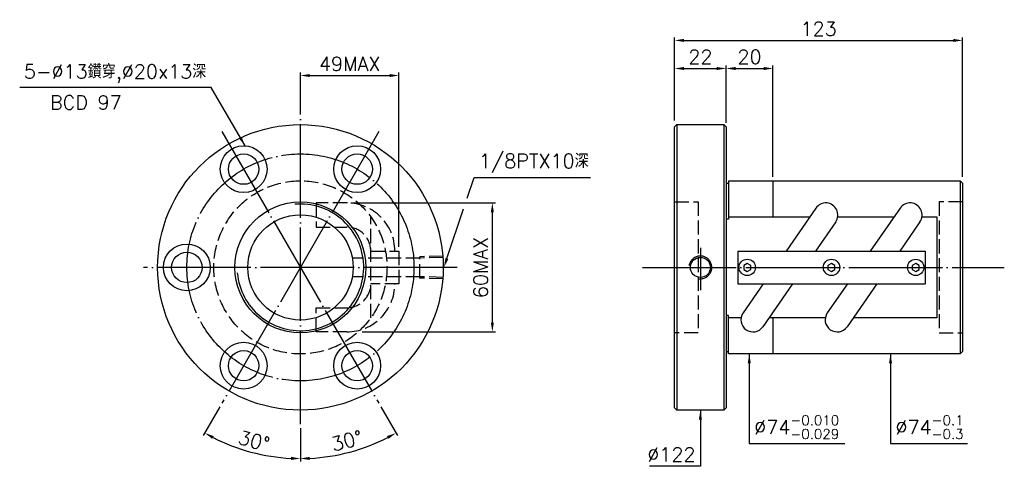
# Model space of a CAD drawing. Header units: millimetres. Extents: x -146 to 275, y 79 to 269.
import ezdxf
from ezdxf.enums import TextEntityAlignment as Align

# ---------------------------------------------------------------- set-up
doc = ezdxf.new("R2010")
doc.units = ezdxf.units.MM
doc.header["$LTSCALE"] = 2
for name, pattern in [('CENTER', [22, 20, -1, 0, -1]), ('DASHED', [4, 3, -1]), ('THIN', [200000, 200000, 0])]:
    doc.linetypes.add(name, pattern=pattern)
for name, color, linetype in [('NT', 7, 'Continuous'), ('NT-DIM', 2, 'Continuous'), ('SH', 7, 'Continuous')]:
    doc.layers.add(name, color=color, linetype=linetype)
doc.styles.get("Standard").update_dxf_attribs({"font": 'simplex.shx', "bigfont": 'chineset.shx'})
doc.dimstyles.new('ISO-25', dxfattribs={"dimscale": 2, "dimtxt": 3, "dimasz": 2, "dimexe": 0.646, "dimexo": 0.862, "dimgap": 1, "dimtad": 1, "dimdec": 3, "dimdsep": 46, "dimtxsty": 'Standard', "dimcen": 1.5, "dimclrd": 256, "dimclre": 256, "dimclrt": 256, "dimazin": 2, "dimtfac": 1, "dimtdec": 3, "dimtmove": 0, "dimatfit": 3, "dimfxl": 0, "dimtolj": 1, "dimlwd": -1, "dimlwe": -1, "dimarcsym": 0})

# ---------------------------------------------------------------- blocks, each defined once
blk = doc.blocks.new('*D10')
at = {"layer": 'Defpoints', "color": 0}
for p in [(257.27, 260.61), (134.27, 224.61), (257.27, 200.61)]:
    blk.add_point(p, dxfattribs=at)
at = {"layer": 'NT-DIM'}
for p, q in [((134.27, 226.33), (134.27, 261.9)), ((257.27, 202.33), (257.27, 261.9)), ((138.27, 260.61), (253.27, 260.61))]:
    blk.add_line(p, q, dxfattribs=at)
for points in [[(138.27, 261.27), (138.27, 259.94), (134.27, 260.61)], [(253.27, 261.27), (253.27, 259.94), (257.27, 260.61)]]:
    blk.add_solid(points, dxfattribs=at)
at = {"layer": 'NT-DIM', "insert": (195.77, 265.61), "char_height": 6, "attachment_point": 5}
blk.add_mtext('\\A1;123', dxfattribs=at)
blk = doc.blocks.new('*D11')
at = {"layer": 'Defpoints', "color": 0}
for p in [(156.27, 248.61), (134.27, 224.61), (156.27, 224.61)]:
    blk.add_point(p, dxfattribs=at)
at = {"layer": 'NT-DIM'}
for p, q in [((134.27, 226.33), (134.27, 249.9)), ((138.27, 248.61), (152.27, 248.61)), ((156.27, 226.33), (156.27, 249.9))]:
    blk.add_line(p, q, dxfattribs=at)
for points in [[(138.27, 249.27), (138.27, 247.94), (134.27, 248.61)], [(152.27, 249.27), (152.27, 247.94), (156.27, 248.61)]]:
    blk.add_solid(points, dxfattribs=at)
at = {"layer": 'NT-DIM', "insert": (145.27, 253.61), "char_height": 6, "attachment_point": 5}
blk.add_mtext('\\A1;22', dxfattribs=at)
blk = doc.blocks.new('*D14')
at = {"layer": 'Defpoints', "color": 0}
for p in [(16.45, 245.61), (-25.61, 227.61), (16.45, 170.61)]:
    blk.add_point(p, dxfattribs=at)
at = {"layer": 'NT-DIM'}
for p, q in [((-25.61, 229.33), (-25.61, 246.9)), ((-21.61, 245.61), (12.45, 245.61)), ((16.45, 172.33), (16.45, 246.9))]:
    blk.add_line(p, q, dxfattribs=at)
for points in [[(-21.61, 246.27), (-21.61, 244.94), (-25.61, 245.61)], [(12.45, 246.27), (12.45, 244.94), (16.45, 245.61)]]:
    blk.add_solid(points, dxfattribs=at)
at = {"layer": 'NT-DIM', "insert": (-4.58, 250.61), "char_height": 6, "attachment_point": 5}
blk.add_mtext('\\A1;49MAX', dxfattribs=at)
blk = doc.blocks.new('*D15')
at = {"layer": 'Defpoints', "color": 0}
for p in [(-5.81, 191.16), (56.39, 191.16), (-5.81, 136.05)]:
    blk.add_point(p, dxfattribs=at)
at = {"layer": 'NT-DIM'}
for p, q in [((-4.08, 191.16), (57.68, 191.16)), ((56.39, 140.05), (56.39, 187.16))]:
    blk.add_line(p, q, dxfattribs=at)
for points in [[(55.72, 187.16), (57.05, 187.16), (56.39, 191.16)], [(55.72, 140.05), (57.05, 140.05), (56.39, 136.05)]]:
    blk.add_solid(points, dxfattribs=at)
at = {"layer": 'NT-DIM', "insert": (51.39, 163.61), "char_height": 6, "attachment_point": 5, "rotation": 90}
blk.add_mtext('\\A1;60MAX', dxfattribs=at)
blk = doc.blocks.new('*D41')
at = {"layer": 'Defpoints', "color": 0}
for p in [(176.27, 248.61), (156.27, 223.61), (176.27, 200.61)]:
    blk.add_point(p, dxfattribs=at)
at = {"layer": 'NT-DIM'}
for p, q in [((156.27, 225.33), (156.27, 249.9)), ((160.27, 248.61), (172.27, 248.61)), ((176.27, 202.33), (176.27, 249.9))]:
    blk.add_line(p, q, dxfattribs=at)
for points in [[(160.27, 249.27), (160.27, 247.94), (156.27, 248.61)], [(172.27, 249.27), (172.27, 247.94), (176.27, 248.61)]]:
    blk.add_solid(points, dxfattribs=at)
at = {"layer": 'NT-DIM', "insert": (166.27, 253.61), "char_height": 6, "attachment_point": 5}
blk.add_mtext('\\A1;20', dxfattribs=at)
blk = doc.blocks.new('*D42')
at = {"layer": 'Defpoints', "color": 0}
for p in [(-25.61, 230.61), (-59.11, 221.63), (7.89, 105.58), (-25.61, 96.61), (-11.42, 83.14)]:
    blk.add_point(p, dxfattribs=at)
at = {"layer": 'NT-DIM'}
for p, q in [((8.75, 104.09), (15.89, 91.73)), ((-25.61, 94.88), (-25.61, 80.61))]:
    blk.add_line(p, q, dxfattribs=at)
blk.add_arc((-25.61, 163.61), 81.7, 272.8053, 297.1947, dxfattribs=at)
for points in [[(11.41, 91.52), (12.05, 90.35), (15.24, 92.85)], [(-21.6, 81.33), (-21.63, 82.67), (-25.61, 81.9)]]:
    blk.add_solid(points, dxfattribs=at)
at = {"layer": 'NT-DIM', "insert": (-5.76, 89.52), "char_height": 6, "attachment_point": 5, "rotation": 15}
blk.add_mtext('\\A1;30°', dxfattribs=at)
blk = doc.blocks.new('*D43')
at = {"layer": 'Defpoints', "color": 0}
for p in [(-25.61, 163.61), (-59.11, 105.58), (-25.61, 96.61), (-53.56, 86.83)]:
    blk.add_point(p, dxfattribs=at)
at = {"layer": 'NT-DIM'}
for p, q in [((-59.97, 104.09), (-67.11, 91.73)), ((-25.61, 94.88), (-25.61, 80.61))]:
    blk.add_line(p, q, dxfattribs=at)
blk.add_arc((-25.61, 163.61), 81.7, 242.8053, 267.1947, dxfattribs=at)
for points in [[(-63.27, 90.35), (-62.63, 91.52), (-66.46, 92.85)], [(-29.59, 82.67), (-29.63, 81.33), (-25.61, 81.9)]]:
    blk.add_solid(points, dxfattribs=at)
at = {"layer": 'NT-DIM', "insert": (-45.46, 89.52), "char_height": 6, "attachment_point": 5, "rotation": 345}
blk.add_mtext('\\A1;30°', dxfattribs=at)

msp = doc.modelspace()

# ---------------------------------------------------------------- linework, layer by layer
at = {"layer": 'NT', "color": 3, "linetype": 'CENTER'}
for p, q in [((-25.6124, 96.608), (-25.6124, 230.608)), ((-59.1124, 221.6317), (7.8876, 105.5843)), ((7.8876, 221.6317), (-59.1124, 105.5843)), ((41.3876, 163.608), (-92.6124, 163.608))]:
    msp.add_line(p, q, dxfattribs=at)
at = {"layer": 'NT', "color": 7, "linetype": 'Continuous'}
for p, q in [((134.2687, 223.608), (135.2687, 224.608)), ((134.2687, 103.608), (134.2687, 223.608)), ((135.2687, 224.608), (155.2687, 224.608)), ((135.2687, 224.608), (135.2687, 102.608)), ((155.2687, 224.608), (156.2687, 223.608)), ((155.2687, 224.608), (155.2687, 102.608)), ((156.2687, 223.608), (156.2687, 103.608)), ((156.2687, 199.608), (157.2687, 199.608)), ((157.2687, 200.608), (157.2687, 184.181)), ((157.2687, 200.608), (256.2687, 200.608)), ((176.2687, 200.608), (176.2687, 185.181)), ((256.2687, 200.608), (256.2687, 126.608)), ((256.2687, 200.608), (257.2687, 199.608)), ((257.2687, 199.608), (257.2687, 127.608)), ((194.5987, 188.9506), (181.86, 170.608)), ((230.5987, 188.9506), (217.86, 170.608)), ((157.2687, 184.181), (156.2687, 184.181)), ((203.0587, 183.0753), (194.4003, 170.608)), ((239.0587, 183.0753), (230.4003, 170.608)), ((161.2687, 170.608), (241.2687, 170.608)), ((161.2687, 170.608), (161.2687, 156.608)), ((241.2687, 170.608), (241.2687, 156.608)), ((161.2687, 156.608), (241.2687, 156.608)), ((172.1372, 156.608), (163.4787, 144.1406)), ((184.6774, 156.608), (171.9387, 138.2653)), ((208.1372, 156.608), (199.4787, 144.1406)), ((220.6774, 156.608), (207.9387, 138.2653)), ((157.2687, 143.0349), (156.2687, 143.0349)), ((157.2687, 126.608), (157.2687, 143.0349)), ((176.2687, 142.0349), (176.2687, 126.608)), ((156.2687, 127.608), (157.2687, 127.608)), ((256.2687, 126.608), (157.2687, 126.608)), ((257.2687, 127.608), (256.2687, 126.608)), ((135.2687, 102.608), (134.2687, 103.608)), ((155.2687, 102.608), (135.2687, 102.608)), ((156.2687, 103.608), (155.2687, 102.608))]:
    msp.add_line(p, q, dxfattribs=at)
at = {"layer": 'NT', "color": 1, "linetype": 'DASHED'}
for p, q in [((134.2687, 191.608), (144.2687, 191.608)), ((144.2687, 191.608), (144.2687, 135.608)), ((257.2687, 191.608), (247.2687, 191.608)), ((247.2687, 191.608), (247.2687, 135.608)), ((4.4476, 142.0349), (4.4476, 185.181)), ((4.4476, 170.608), (16.4476, 170.608)), ((16.4476, 170.608), (16.4476, 156.608)), ((16.4476, 156.608), (4.4476, 156.608)), ((144.2687, 135.608), (134.2687, 135.608)), ((247.2687, 135.608), (257.2687, 135.608))]:
    msp.add_line(p, q, dxfattribs=at)
for points in [[(-5.8084, 191.164), (-18.8476, 191.164), (-18.8476, 180.864), (-5.8084, 180.864)], [(-5.8084, 136.0519), (-18.8476, 136.0519), (-18.8476, 146.3519), (-5.8084, 146.3519)]]:
    msp.add_lwpolyline(points, dxfattribs=at)
at = {"layer": 'NT', "color": 7, "linetype": 'Continuous'}
for points in [[(157.2687, 185.181), (191.9808, 185.181)], [(203.9111, 185.181), (227.9808, 185.181)], [(239.9111, 185.181), (246.2687, 185.181), (246.2687, 142.0349), (210.5566, 142.0349)], [(162.6263, 142.0349), (157.2687, 142.0349)], [(198.6263, 142.0349), (174.5566, 142.0349)]]:
    msp.add_lwpolyline(points, dxfattribs=at)
for points in [[(165.2687, 165.34), (163.7687, 164.474), (163.7687, 162.742), (165.2687, 161.8759), (166.7687, 162.742), (166.7687, 164.474)], [(201.2687, 165.34), (199.7687, 164.474), (199.7687, 162.742), (201.2687, 161.8759), (202.7687, 162.742), (202.7687, 164.474)], [(237.2687, 165.34), (235.7687, 164.474), (235.7687, 162.742), (237.2687, 161.8759), (238.7687, 162.742), (238.7687, 164.474)]]:
    msp.add_lwpolyline(points, close=True, dxfattribs=at)
for centre, radius in [((-49.8624, 205.6102), 10), ((-1.3624, 205.6102), 10), ((-49.8624, 205.6102), 6.5), ((-1.3624, 205.6102), 6.5), ((-25.6124, 163.608), 28), ((-25.6124, 163.608), 22.5), ((-74.1124, 163.608), 10), ((-74.1124, 163.608), 6.5), ((165.2687, 163.608), 3.5), ((201.2687, 163.608), 3.5), ((237.2687, 163.608), 3.5), ((-49.8624, 121.6057), 10), ((-1.3624, 121.6057), 10), ((-49.8624, 121.6057), 6.5), ((-1.3624, 121.6057), 6.5)]:
    msp.add_circle(centre, radius, dxfattribs=at)
at = {"layer": 'NT', "color": 3, "linetype": 'CENTER'}
msp.add_circle((-25.6124, 163.608), 48.5, dxfattribs=at)
at = {"layer": 'NT', "color": 1, "linetype": 'DASHED'}
msp.add_circle((-25.6124, 163.608), 37, dxfattribs=at)
at = {"layer": 'NT', "color": 5, "linetype": 'THIN'}
for centre, radius, start, end in [((-25.6124, 163.608), 27.0555, 185, 95), ((145.2687, 163.608), 4.864, 258.98986, 170.887412)]:
    msp.add_arc(centre, radius, start, end, dxfattribs=at)
at = {"layer": 'NT', "color": 1, "linetype": 'DASHED'}
for centre, radius, start, end in [((-5.8084, 170.608), 20.5561, 0, 90), ((-5.8084, 170.608), 10.2561, 0, 90), ((-5.8084, 156.608), 20.5561, 270, 0), ((-5.8084, 156.608), 10.2561, 270, 0)]:
    msp.add_arc(centre, radius, start, end, dxfattribs=at)
at = {"layer": 'NT', "color": 7, "linetype": 'Continuous'}
for centre, start, end in [((198.8287, 186.013), 325.220491, 145.220491), ((234.8287, 186.013), 325.220491, 145.220491), ((167.7087, 141.203), 145.220491, 325.220491), ((203.7087, 141.203), 145.220491, 325.220491)]:
    msp.add_arc(centre, 5.15, start, end, dxfattribs=at)
at = {"layer": 'NT-DIM'}
msp.add_line((0.8013, 136.0519), (57.6796, 136.0519), dxfattribs=at)
for points in [[(45.5962, 193.2343), (48.551, 202.0798), (48.651, 202.0798), (98.3653, 202.0798)], [(36.9671, 167.4019), (44.0517, 188.6106)]]:
    msp.add_lwpolyline(points, dxfattribs=at)
msp.add_solid([(37.5995, 167.1907), (35.6998, 163.608), (36.3348, 167.6131)], dxfattribs=at)
at = {"layer": 'SH', "color": 1, "linetype": 'DASHED'}
for p, q in [((35.3876, 168.472), (25.3925, 168.1596)), ((25.3925, 167.5786), (-3.1075, 167.5786)), ((25.3925, 159.0563), (25.3925, 168.1596)), ((35.3876, 167.891), (25.3925, 167.5786)), ((25.3925, 159.6373), (-3.1075, 159.6373)), ((35.3876, 159.325), (25.3925, 159.6373)), ((35.3876, 158.744), (25.3925, 159.0563))]:
    msp.add_line(p, q, dxfattribs=at)
at = {"layer": 'SH', "color": 3, "linetype": 'CENTER'}
for p, q in [((145.2687, 172.0042), (145.2687, 153.8707)), ((120.5105, 163.608), (275.1005, 163.608))]:
    msp.add_line(p, q, dxfattribs=at)
at = {"layer": 'SH', "color": 7, "linetype": 'Continuous'}
for centre, radius in [((-25.6124, 163.608), 61), ((145.2687, 163.608), 4.283)]:
    msp.add_circle(centre, radius, dxfattribs=at)

# ---------------------------------------------------------------- texts
at = {"layer": 'NT-DIM'}
msp.add_text('BCD 97', height=6, dxfattribs=at).set_placement((-117.2891, 237.0773), align=Align.TOP_CENTER)
at = {"layer": 'NT-DIM', "char_height": 6}
for s, insert, attachment_point in [('\\A1;5-%%c13鑽穿,%%c20x13深', (-65.8206, 242.5118), 9), ('1/8PTX10深', (50.651, 204.0798), 7), ('\\A1;\\A1;%%c74{\\H0.7x;\\S-0.010^ -0.029;}', (168.2538, 90.3007), 7), ('\\A1;%%C74{\\H0.7x;\\S-0.1^ -0.3;}', (228.5895, 90.3007), 7), ('\\A1;%%c122', (143.1687, 80.608), 9)]:
    msp.add_mtext(s, dxfattribs=dict(at, insert=insert, attachment_point=attachment_point))

# ---------------------------------------------------------------- dimensions: what is measured, and where the dimension line sits
at = {"layer": 'NT-DIM'}
for base, p1, p2, picture, middle in [((257.2687, 260.608), (134.2687, 224.608), (257.2687, 200.608), '*D10', (195.7687, 265.608)), ((156.2687, 248.608), (134.2687, 224.608), (156.2687, 224.608), '*D11', (145.2687, 253.608)), ((176.2687, 248.608), (156.2687, 223.608), (176.2687, 200.608), '*D41', (166.2687, 253.608))]:
    dim = msp.add_linear_dim(base=base, p1=p1, p2=p2, dimstyle='ISO-25', dxfattribs=at)
    dim.commit()
    dim.dimension.update_dxf_attribs({"geometry": picture, "text_midpoint": middle})
dim = msp.add_linear_dim(base=(16.4476, 245.608), p1=(-25.6124, 227.608), p2=(16.4476, 170.608), text='49MAX', dimstyle='ISO-25', dxfattribs=at)
dim.commit()
dim.dimension.update_dxf_attribs({"geometry": '*D14', "text_midpoint": (-4.5824, 250.608)})
dim = msp.add_angular_dim_2l(base=(-11.4245, 83.1448), line1=((-25.6124, 96.608), (-25.6124, 230.608)), line2=((-59.1124, 221.6317), (7.8876, 105.5843)), dimstyle='ISO-25', dxfattribs=at)
dim.commit()
dim.dimension.update_dxf_attribs({"geometry": '*D42', "text_midpoint": (-5.7598, 89.5172)})
dim = msp.add_linear_dim(base=(56.3876, 191.164), p1=(-5.8084, 136.0519), p2=(-5.8084, 191.164), angle=90, text='60MAX', dimstyle='ISO-25', override={"dimse1": 1}, dxfattribs=at)
dim.commit()
dim.dimension.update_dxf_attribs({"geometry": '*D15', "text_midpoint": (51.3876, 163.608)})
dim = msp.add_angular_dim_3p(base=(-53.5569, 86.8309), center=(-25.6124, 163.608), p1=(-25.6124, 96.608), p2=(-59.1124, 105.5843), dimstyle='ISO-25', dxfattribs=at)
dim.commit()
dim.dimension.update_dxf_attribs({"geometry": '*D43', "text_midpoint": (-45.4649, 89.5172)})

# ---------------------------------------------------------------- leaders
at = {"layer": 'NT-DIM', "annotation_type": 0, "has_hookline": 1}
for points, hookline_direction, text_width in [([(-49.2794, 215.5932), (-63.7206, 240.5156), (-63.8206, 240.5118)], 1, 79.7143), ([(166.1538, 126.608), (166.1538, 88.3007), (166.2538, 88.3007)], 0, 38.6571), ([(226.4895, 126.608), (226.4895, 88.3007), (226.5895, 88.3007)], 0, 30.8571), ([(145.2687, 102.608), (145.2687, 78.608), (145.1687, 78.608)], 1, 19.7143)]:
    msp.add_leader(points, dimstyle='ISO-25', dxfattribs=dict(at, hookline_direction=hookline_direction, text_width=text_width))

doc.saveas('drawing.dxf')
